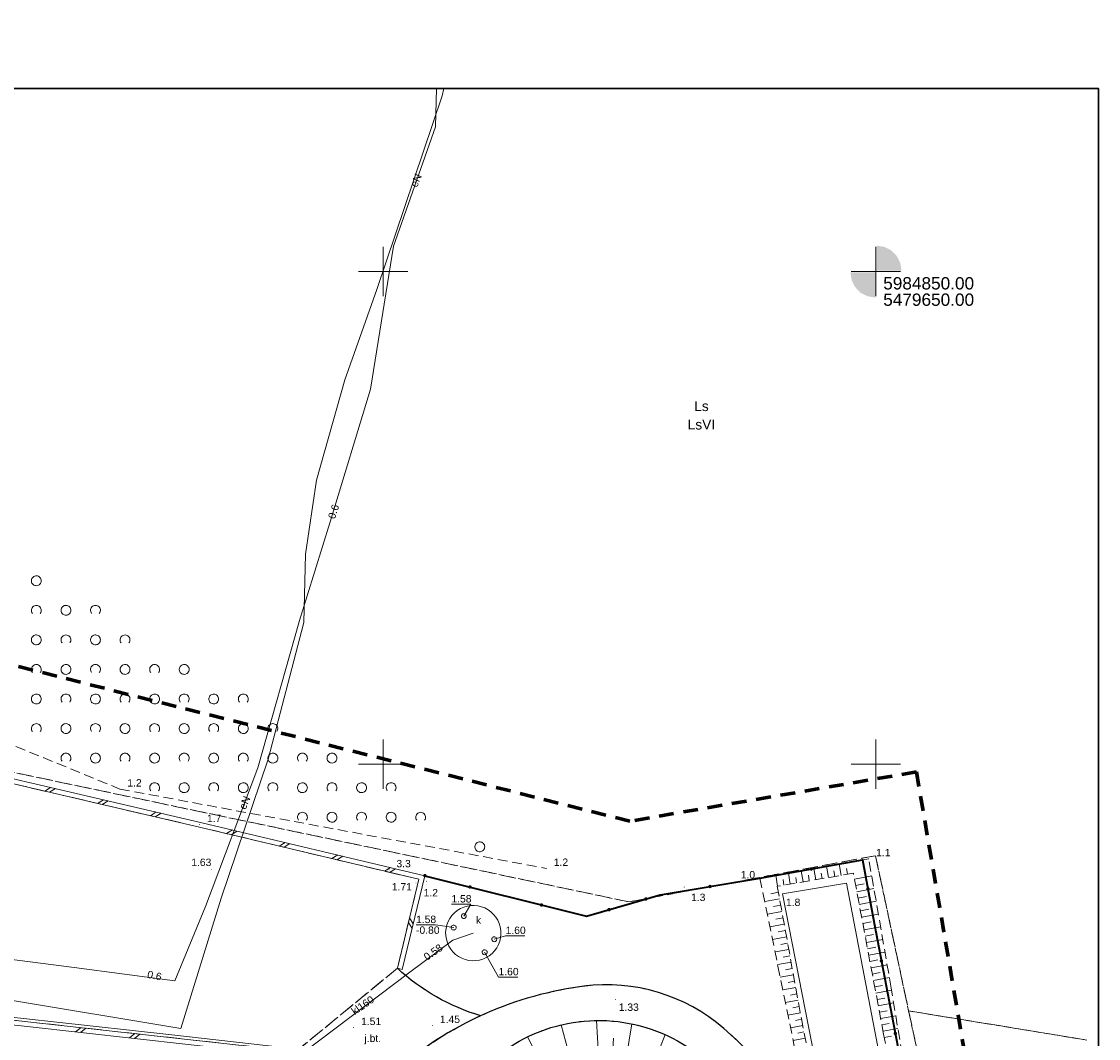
# Model space of a CAD drawing. Extents: x 5479252 to 5479673, y 5984576 to 5984875.
# Tile 36 of 36: x 5479563 to 5479673, y 5984772 to 5984875. Entities that reach past the tile are written whole.
import ezdxf
from ezdxf.enums import TextEntityAlignment as Align

# ---------------------------------------------------------------- set-up
doc = ezdxf.new("R2010")
doc.units = 0
for name, pattern in [('PRZER1-1', [1, 0.5, -0.5]), ('PRZER2-1', [1.5, 1, -0.5]), ('PRZER3-1', [2, 1.5, -0.5]), ('PRZER3-2', [2.5, 1.5, -1])]:
    doc.linetypes.add(name, pattern=pattern)
doc.layers.get('0').update_dxf_attribs({"linetype": 'CONTINUOUS'})
for name, color, linetype, lineweight, true_color in [('GESKKL', 7, 'CONTINUOUS', 18, 0x24bc24), ('GESKKL_O', 7, 'CONTINUOUS', 18, 0x24bc24), ('GESUZY', 7, 'CONTINUOUS', 18, 0x008000), ('GESUZY_O', 7, 'CONTINUOUS', 18, 0x008000), ('GTGTXT', 7, 'CONTINUOUS', 18, 0x0a0909), ('GULEPR', 1, 'CONTINUOUS', 18, 0xff0000), ('GULEPR_O', 1, 'CONTINUOUS', 18, 0xff0000), ('GULKPR', 7, 'CONTINUOUS', 18, 0x803300), ('GULKPR_O', 7, 'CONTINUOUS', 18, 0x803300), ('GUSKOL', 7, 'CONTINUOUS', 18, 0x803300), ('GUSKUT', 7, 'CONTINUOUS', 18, 0x803300), ('GUSKUT_O', 7, 'CONTINUOUS', 18, 0x803300), ('Ramka sekcyjna', 7, 'CONTINUOUS', 18, 0xa5007c)]:
    doc.layers.add(name, color=color, linetype=linetype, lineweight=lineweight, true_color=true_color)
for name, color, linetype, lineweight in [('GSLDSO', 7, 'CONTINUOUS', 18), ('GSLKOG', 7, 'CONTINUOUS', 35), ('GSLKRW', 7, 'CONTINUOUS', 25), ('GSPWPN', 7, 'CONTINUOUS', 13), ('GSPWPN_O', 7, 'CONTINUOUS', 13), ('GSPWPS', 7, 'CONTINUOUS', 13), ('GSPWPS_O', 7, 'CONTINUOUS', 13), ('GSSKOA', 7, 'CONTINUOUS', 18), ('GSSKOA_O', 7, 'CONTINUOUS', 18), ('GSSOTW', 7, 'CONTINUOUS', 18), ('GSSZAD', 7, 'CONTINUOUS', 18), ('GSSZSN', 7, 'CONTINUOUS', 18), ('GUPIWZ', 7, 'CONTINUOUS', 18), ('GUPPRZ_O', 7, 'CONTINUOUS', 18), ('zakres', 5, 'CONTINUOUS', 70)]:
    doc.layers.add(name, color=color, linetype=linetype, lineweight=lineweight)
doc.layers.add('wydruk', color=7, linetype='CONTINUOUS', lineweight=18, plot=False)
doc.layers.add('zolta', color=2, linetype='CONTINUOUS')
doc.styles.add('Arial', font='arial.ttf')

# ---------------------------------------------------------------- blocks, each defined once
blk = doc.blocks.new('GUPIWZ1_1')
at = {"color": 0}
blk.add_lwpolyline([(0, 0.25), (0.064705, 0.241481), (0.125, 0.216506), (0.176777, 0.176777), (0.216506, 0.125), (0.241481, 0.064705), (0.25, 0), (0.241481, -0.064705), (0.216506, -0.125), (0.176777, -0.176777), (0.125, -0.216506), (0.064705, -0.241481), (0, -0.25), (-0.064705, -0.241481), (-0.125, -0.216506), (-0.176777, -0.176777), (-0.216506, -0.125), (-0.241481, -0.064705), (-0.25, 0), (-0.241481, 0.064705), (-0.216506, 0.125), (-0.176777, 0.176777), (-0.125, 0.216506), (-0.064705, 0.241481)], close=True, dxfattribs=at)
blk = doc.blocks.new('GSPWPN1')
blk.add_hatch(color=0).paths.add_polyline_path([(-0.045, 0), (-0.043467, -0.011647), (-0.038971, -0.0225), (-0.03182, -0.03182), (-0.0225, -0.038971), (-0.011647, -0.043467), (0, -0.045), (0.011647, -0.043467), (0.0225, -0.038971), (0.03182, -0.03182), (0.038971, -0.0225), (0.043467, -0.011647), (0.045, 0), (0.043467, 0.011647), (0.038971, 0.0225), (0.03182, 0.03182), (0.0225, 0.038971), (0.011647, 0.043467), (0, 0.045), (-0.011647, 0.043467), (-0.0225, 0.038971), (-0.03182, 0.03182), (-0.038971, 0.0225), (-0.043467, 0.011647)])
blk = doc.blocks.new('GSPWPS1')
blk.add_hatch(color=0).paths.add_polyline_path([(-0.045, 0), (-0.043467, -0.011647), (-0.038971, -0.0225), (-0.03182, -0.03182), (-0.0225, -0.038971), (-0.011647, -0.043467), (0, -0.045), (0.011647, -0.043467), (0.0225, -0.038971), (0.03182, -0.03182), (0.038971, -0.0225), (0.043467, -0.011647), (0.045, 0), (0.043467, 0.011647), (0.038971, 0.0225), (0.03182, 0.03182), (0.0225, 0.038971), (0.011647, 0.043467), (0, 0.045), (-0.011647, 0.043467), (-0.0225, 0.038971), (-0.03182, 0.03182), (-0.038971, 0.0225), (-0.043467, 0.011647)])
blk = doc.blocks.new('ODTN_1')
at = {"color": 0}
for points in [[(-0.5, -0.25), (0, 0.25)], [(0, -0.25), (0.5, 0.25)]]:
    blk.add_lwpolyline(points, dxfattribs=at)
blk = doc.blocks.new('GSLDSO2')
at = {"color": 0}
blk.add_lwpolyline([(0, 0.25), (0, -0.25)], dxfattribs=at)
blk = doc.blocks.new('KOLO')
blk.add_hatch(color=0).paths.add_polyline_path([(-0.175, 0), (-0.169037, -0.045293), (-0.151554, -0.0875), (-0.123744, -0.123744), (-0.0875, -0.151554), (-0.045293, -0.169037), (0, -0.175), (0.045293, -0.169037), (0.0875, -0.151554), (0.123744, -0.123744), (0.151554, -0.0875), (0.169037, -0.045293), (0.175, 0), (0.169037, 0.045293), (0.151554, 0.0875), (0.123744, 0.123744), (0.0875, 0.151554), (0.045293, 0.169037), (0, 0.175), (-0.045293, 0.169037), (-0.0875, 0.151554), (-0.123744, 0.123744), (-0.151554, 0.0875), (-0.169037, 0.045293)])
blk = doc.blocks.new('GSLKOG1')
blk.add_hatch(color=0).paths.add_polyline_path([(-0.175, 0), (-0.169037, -0.045293), (-0.151554, -0.0875), (-0.123744, -0.123744), (-0.0875, -0.151554), (-0.045293, -0.169037), (0, -0.175), (0.045293, -0.169037), (0.0875, -0.151554), (0.123744, -0.123744), (0.151554, -0.0875), (0.169037, -0.045293), (0.175, 0), (0.169037, 0.045293), (0.151554, 0.0875), (0.123744, 0.123744), (0.0875, 0.151554), (0.045293, 0.169037), (0, 0.175), (-0.045293, 0.169037), (-0.0875, 0.151554), (-0.123744, 0.123744), (-0.151554, 0.0875), (-0.169037, 0.045293)])
blk = doc.blocks.new('GSSZAD1')
at = {"color": 0}
blk.add_lwpolyline([(0.5, 0), (0.490964, 0.094626), (0.464184, 0.185831), (0.420627, 0.27032), (0.361867, 0.34504), (0.290028, 0.407288), (0.207708, 0.454816), (0.117879, 0.485906), (0.023791, 0.499434), (-0.071157, 0.494911), (-0.163534, 0.4725), (-0.25, 0.433013), (-0.32743, 0.377875), (-0.393027, 0.309079), (-0.444418, 0.229113), (-0.479746, 0.140866), (-0.497736, 0.047528), (-0.497736, -0.047528), (-0.479746, -0.140866), (-0.444418, -0.229113), (-0.393027, -0.309079), (-0.32743, -0.377875), (-0.25, -0.433013), (-0.163534, -0.4725), (-0.071157, -0.494911), (0.023791, -0.499434), (0.117879, -0.485906), (0.207708, -0.454816), (0.290028, -0.407288), (0.361867, -0.34504), (0.420627, -0.27032), (0.464184, -0.185831), (0.490964, -0.094626)], close=True, dxfattribs=at)
blk = doc.blocks.new('GSSZAD2')
at = {"color": 0}
blk.add_lwpolyline([(-0.390312, -0.3125), (-0.445567, -0.226869), (-0.482312, -0.131814), (-0.49902, -0.031282), (-0.494998, 0.070549), (-0.470412, 0.169449), (-0.426283, 0.26131), (-0.364446, 0.342315), (-0.287468, 0.409099), (-0.198548, 0.458889), (-0.10138, 0.489614), (0, 0.5), (0.10138, 0.489614), (0.198548, 0.458889), (0.287468, 0.409099), (0.364446, 0.342315), (0.426283, 0.26131), (0.470412, 0.169449), (0.494998, 0.070549), (0.49902, -0.031282), (0.482312, -0.131814), (0.445567, -0.226869), (0.390312, -0.3125)], dxfattribs=at)

msp = doc.modelspace()

# ---------------------------------------------------------------- hatches: boundary and pattern name
at = {"layer": 'zolta'}
for points in [[(5479650.07, 5984852.62), (5479650.85, 5984852.49), (5479651.56, 5984852.14), (5479652.11, 5984851.57), (5479652.47, 5984850.87), (5479652.6, 5984850.09), (5479650.07, 5984850.07)], [(5479649.93, 5984847.35), (5479649.15, 5984847.48), (5479648.44, 5984847.84), (5479647.89, 5984848.41), (5479647.54, 5984849.11), (5479647.41, 5984849.9), (5479649.94, 5984849.9)]]:
    msp.add_hatch(color=256, dxfattribs=at).paths.add_polyline_path(points)

# ---------------------------------------------------------------- linework, layer by layer
at = {"layer": 'GESKKL', "color": 82, "linetype": 'PRZER3-1', "lineweight": 18, "true_color": 0x24bc24, "elevation": 10.06}
for points in [[(5479481.52, 5984868.57), (5479467.33, 5984850.65), (5479441.75, 5984831.49), (5479449.04, 5984809.53), (5479458.45, 5984802.93), (5479486.39, 5984808.99), (5479491.08, 5984798.58), (5479542.19, 5984793), (5479545.44, 5984802.75), (5479624.95, 5984786.02), (5479649.96, 5984790.71), (5479653.32, 5984774.96), (5479671.41, 5984772)], [(5479671.41, 5984772), (5479653.32, 5984774.96), (5479668.59, 5984703.64), (5479671.41, 5984704.24)]]:
    msp.add_lwpolyline(points, dxfattribs=at)
at = {"layer": 'GESUZY', "color": 96, "linetype": 'PRZER1-1', "lineweight": 18, "true_color": 0x008000, "elevation": 10.08}
for points in [[(5479481.52, 5984868.57), (5479467.33, 5984850.65), (5479441.75, 5984831.49), (5479449.04, 5984809.53), (5479458.45, 5984802.93), (5479486.39, 5984808.99), (5479491.08, 5984798.58), (5479542.19, 5984793), (5479545.44, 5984802.75), (5479624.95, 5984786.02), (5479649.96, 5984790.71), (5479653.32, 5984774.96), (5479671.41, 5984772)], [(5479671.41, 5984772), (5479653.32, 5984774.96), (5479668.59, 5984703.64), (5479671.41, 5984704.24)]]:
    msp.add_lwpolyline(points, dxfattribs=at)
msp.add_lwpolyline([(5479668.59, 5984703.64), (5479653.32, 5984774.96), (5479649.96, 5984790.71), (5479624.95, 5984786.02), (5479545.44, 5984802.75), (5479542.19, 5984793), (5479491.08, 5984798.58), (5479487.42, 5984774.26), (5479593.87, 5984758.28), (5479609.91, 5984691.17)], close=True, dxfattribs=at)
at = {"layer": 'GSLDSO', "color": 7, "linetype": 'Continuous', "lineweight": 18, "elevation": 10.18}
for points in [[(5479601.44, 5984779.28), (5479603.62, 5984788.31), (5479581.35, 5984793.61), (5479545.77, 5984801.88), (5479542.13, 5984792.63), (5479512.34, 5984795.82), (5479511.92, 5984789.7), (5479491.83, 5984792.42)], [(5479601.92, 5984779.16), (5479604.23, 5984788.68), (5479581.47, 5984794.09), (5479545.47, 5984802.46), (5479541.8, 5984793.17), (5479511.87, 5984796.37), (5479511.46, 5984790.26), (5479491.9, 5984792.92)], [(5479491.29, 5984787.27), (5479510.79, 5984784.87), (5479509.9, 5984779.27), (5479563.88, 5984773.37), (5479591.09, 5984770.34)], [(5479491.35, 5984787.76), (5479511.37, 5984785.31), (5479510.48, 5984779.71), (5479563.94, 5984773.86), (5479591.15, 5984770.84)]]:
    msp.add_lwpolyline(points, dxfattribs=at)
at = {"layer": 'GSLKOG', "color": 7, "linetype": 'Continuous', "lineweight": 35, "elevation": 10.18}
msp.add_lwpolyline([(5479604.23, 5984788.68), (5479620.62, 5984784.57), (5479625.21, 5984785.9), (5479628.09, 5984786.73), (5479638.23, 5984788.44), (5479648.65, 5984790.29), (5479649.72, 5984784.39), (5479652.8, 5984768.3)], dxfattribs=at)
at = {"layer": 'GSLKRW', "color": 7, "linetype": 'Continuous', "lineweight": 25, "elevation": 10.18}
for points in [[(5479609.9, 5984774.46, -0.114427), (5479601.44, 5984779.28)], [(5479642.88, 5984759.26, 0.166885), (5479635.28, 5984772.53, 0.213177), (5479621.29, 5984777.56, 0.152606), (5479601.59, 5984769.16)], [(5479586.7, 5984747.13), (5479586.58, 5984748.42), (5479602.91, 5984751.61, -0.031554), (5479603.63, 5984756.41, -0.22153), (5479613.28, 5984771.58, -0.288694), (5479630.88, 5984771.31, -0.193765), (5479638.86, 5984760.54), (5479643.5, 5984740.02), (5479647.77, 5984719.96, -0.36238), (5479643.16, 5984711.58), (5479632.37, 5984709.2), (5479631.03, 5984708.99), (5479615.8, 5984706.03), (5479527.13, 5984688.76, -0.31997), (5479517.39, 5984695.67), (5479511.51, 5984727.21), (5479510.8, 5984730.28, -0.289167), (5479516.06, 5984738.46), (5479533.3, 5984741.79), (5479534.06, 5984738.53)]]:
    msp.add_lwpolyline(points, format="xyb", dxfattribs=at)
at = {"layer": 'GSSKOA', "color": 7, "linetype": 'PRZER3-1', "lineweight": 18, "elevation": 10.18}
msp.add_lwpolyline([(5479609.9, 5984774.46, -0.114427), (5479601.44, 5984779.28), (5479591.15, 5984770.84, -0.341575), (5479587.98, 5984766.54), (5479595.06, 5984765.95, 0.16772), (5479599.54, 5984767.35), (5479601.59, 5984769.16, -0.068925)], format="xyb", close=True, dxfattribs=at)
for points in [[(5479642.88, 5984759.26, 0.166885), (5479635.28, 5984772.53, 0.213177), (5479621.29, 5984777.56, 0.152606), (5479601.59, 5984769.16)], [(5479613.28, 5984771.58, -0.288694), (5479630.88, 5984771.31, -0.193765)]]:
    msp.add_lwpolyline(points, format="xyb", dxfattribs=at)
at = {"layer": 'GSSOTW', "color": 7, "linetype": 'PRZER3-1', "lineweight": 18, "elevation": 10.18}
msp.add_lwpolyline([(5479601.44, 5984779.28), (5479603.62, 5984788.31), (5479581.35, 5984793.61), (5479545.77, 5984801.88), (5479542.13, 5984792.63), (5479512.32, 5984795.82), (5479511.69, 5984789.98), (5479511.08, 5984785.09), (5479510.47, 5984779.71), (5479563.94, 5984773.86), (5479591.15, 5984770.84)], close=True, dxfattribs=at)
at = {"layer": 'GSSZAD', "color": 7, "linetype": 'PRZER2-1', "lineweight": 18, "elevation": 10.1}
msp.add_lwpolyline([(5479470.79, 5984875.36), (5479456.26, 5984868.7), (5479435.25, 5984844.46), (5479417.03, 5984828.64), (5479424.16, 5984797.2), (5479491.35, 5984787.76), (5479491.83, 5984792.42), (5479491.9, 5984792.92), (5479504.36, 5984799.26), (5479546.46, 5984805.09), (5479557.17, 5984804.07), (5479573.28, 5984797.47), (5479616.56, 5984789.42)], dxfattribs=at)
at = {"layer": 'GSSZSN', "color": 7, "linetype": 'PRZER2-1', "lineweight": 18, "elevation": 10.06}
for points in [[(5479649.27, 5984790.4), (5479638.23, 5984788.44), (5479640.05, 5984779.51), (5479643.74, 5984761.45), (5479647.12, 5984745.44), (5479656.85, 5984747.09), (5479654.13, 5984761.68), (5479651.55, 5984777.28)], [(5479647.71, 5984788.93), (5479639.99, 5984787.6), (5479642.44, 5984774.18), (5479647.71, 5984746.84), (5479655.4, 5984748.05), (5479650.78, 5984772.58)]]:
    msp.add_lwpolyline(points, close=True, dxfattribs=at)
at = {"layer": 'GSSZSN', "color": 7, "linetype": 'Continuous', "lineweight": 18, "elevation": 10.06}
for points in [[(5479643.89, 5984788.27), (5479643.69, 5984789.41)], [(5479645.18, 5984788.49), (5479644.98, 5984789.64)], [(5479646.47, 5984788.71), (5479646.27, 5984789.87)], [(5479647.11, 5984788.82), (5479647.01, 5984789.4)], [(5479640.02, 5984787.61), (5479639.83, 5984788.72)], [(5479641.31, 5984787.83), (5479641.12, 5984788.95)], [(5479641.95, 5984787.94), (5479641.86, 5984788.5)], [(5479642.6, 5984788.05), (5479642.4, 5984789.18)], [(5479643.24, 5984788.16), (5479643.15, 5984788.73)], [(5479644.53, 5984788.38), (5479644.43, 5984788.95)], [(5479645.82, 5984788.6), (5479645.72, 5984789.18)], [(5479647.82, 5984788.33), (5479649.57, 5984788.66)], [(5479640.66, 5984787.72), (5479640.57, 5984788.28)], [(5479647.94, 5984787.69), (5479648.81, 5984787.85)], [(5479648.06, 5984787.04), (5479649.8, 5984787.37)], [(5479638.72, 5984786.07), (5479640.22, 5984786.34)], [(5479640.11, 5984786.99), (5479639.34, 5984786.85)], [(5479648.18, 5984786.4), (5479649.05, 5984786.56)], [(5479638.98, 5984784.78), (5479640.46, 5984785.05)], [(5479640.34, 5984785.7), (5479639.59, 5984785.56)], [(5479648.3, 5984785.76), (5479650.02, 5984786.08)], [(5479648.42, 5984785.12), (5479649.28, 5984785.28)], [(5479640.57, 5984784.41), (5479639.84, 5984784.28)], [(5479648.54, 5984784.47), (5479650.25, 5984784.79)], [(5479648.67, 5984783.83), (5479649.51, 5984783.99)], [(5479639.24, 5984783.5), (5479640.69, 5984783.77)], [(5479640.81, 5984783.12), (5479640.09, 5984782.99)], [(5479648.79, 5984783.19), (5479650.47, 5984783.5)], [(5479639.5, 5984782.22), (5479640.93, 5984782.48)], [(5479641.04, 5984781.84), (5479640.34, 5984781.71)], [(5479648.91, 5984782.54), (5479649.74, 5984782.7)], [(5479649.03, 5984781.9), (5479650.69, 5984782.21)], [(5479639.76, 5984780.94), (5479641.16, 5984781.19)], [(5479649.15, 5984781.26), (5479649.98, 5984781.41)], [(5479649.27, 5984780.61), (5479650.92, 5984780.92)], [(5479640.03, 5984779.66), (5479641.4, 5984779.91)], [(5479641.28, 5984780.55), (5479640.59, 5984780.42)], [(5479649.39, 5984779.97), (5479650.21, 5984780.13)], [(5479649.51, 5984779.33), (5479651.14, 5984779.64)], [(5479640.29, 5984778.37), (5479641.63, 5984778.62)], [(5479641.51, 5984779.26), (5479640.83, 5984779.14)], [(5479649.63, 5984778.69), (5479650.44, 5984778.84)], [(5479641.75, 5984777.97), (5479641.08, 5984777.85)], [(5479649.75, 5984778.04), (5479651.37, 5984778.35)], [(5479649.87, 5984777.4), (5479650.68, 5984777.55)], [(5479640.55, 5984777.09), (5479641.87, 5984777.33)], [(5479641.98, 5984776.69), (5479641.33, 5984776.57)], [(5479649.99, 5984776.76), (5479651.59, 5984777.06)], [(5479640.81, 5984775.81), (5479642.1, 5984776.04)], [(5479642.22, 5984775.4), (5479641.58, 5984775.28)], [(5479650.11, 5984776.11), (5479650.9, 5984776.26)], [(5479650.23, 5984775.47), (5479651.8, 5984775.77)], [(5479641.07, 5984774.53), (5479642.34, 5984774.76)], [(5479642.45, 5984774.11), (5479641.83, 5984773.99)], [(5479650.35, 5984774.83), (5479651.13, 5984774.97)], [(5479650.47, 5984774.18), (5479652.02, 5984774.47)], [(5479619.01, 5984770.04), (5479618.06, 5984773.55)], [(5479621.84, 5984770.48), (5479621.65, 5984773.99)], [(5479624.7, 5984770.32), (5479625.22, 5984773.64)], [(5479641.34, 5984773.23), (5479642.58, 5984773.47)], [(5479650.6, 5984773.54), (5479651.36, 5984773.68)], [(5479650.72, 5984772.9), (5479652.23, 5984773.18)], [(5479616.33, 5984769.03), (5479614.64, 5984772.33)], [(5479623.27, 5984770.47), (5479623.36, 5984772.19)], [(5479627.46, 5984769.58), (5479628.6, 5984772.55)], [(5479641.6, 5984771.95), (5479642.83, 5984772.19)], [(5479642.7, 5984772.83), (5479642.08, 5984772.71)], [(5479650.84, 5984772.26), (5479651.59, 5984772.4)]]:
    msp.add_lwpolyline(points, dxfattribs=at)
at = {"layer": 'GSSZSN', "color": 7, "linetype": 'PRZER2-1', "lineweight": 18, "elevation": 10.06}
msp.add_lwpolyline([(5479608.78, 5984755.1, -0.836657), (5479634.85, 5984762.91), (5479636.53, 5984759.89), (5479639.9, 5984743.55), (5479643.06, 5984727.87), (5479645.67, 5984718.47), (5479645.06, 5984713.71), (5479641.39, 5984712.9), (5479631.79, 5984712.22), (5479632.37, 5984709.2), (5479643.16, 5984711.58, 0.36238), (5479647.77, 5984719.96), (5479643.5, 5984740.02), (5479638.86, 5984760.54, 0.072183), (5479636.86, 5984765.29, 0.11931), (5479630.88, 5984771.31, 0.288694), (5479613.28, 5984771.58, 0.200714), (5479606.48, 5984757.82), (5479606.17, 5984754.67)], format="xyb", close=True, dxfattribs=at)
at = {"layer": 'GULEPR', "color": 1, "linetype": 'Continuous', "lineweight": 18, "true_color": 0xff0000, "elevation": 10.14}
msp.add_lwpolyline([(5479605.39, 5984868.57), (5479605.31, 5984864.69), (5479601.03, 5984852.57), (5479598.71, 5984838.06), (5479594.61, 5984824.58), (5479591.51, 5984814.56), (5479587.27, 5984799.62), (5479581.95, 5984785.56), (5479578.85, 5984778.01), (5479568.65, 5984779.37), (5479555.21, 5984781.08)], dxfattribs=at)
at = {"layer": 'GULKPR', "color": 36, "linetype": 'Continuous', "lineweight": 18, "true_color": 0x803300, "elevation": 10.14}
for points in [[(5479495.8, 5984783.87), (5479526.75, 5984781.94), (5479579.47, 5984773.16), (5479583.57, 5984786.4), (5479588.34, 5984800.52), (5479591.95, 5984814.37), (5479592.12, 5984821.32), (5479593.24, 5984828.82), (5479596.12, 5984839.01), (5479599.36, 5984848.16), (5479605.99, 5984867.81), (5479606.14, 5984868.57)], [(5479590.46, 5984770.43), (5479590.67, 5984769.78), (5479602.56, 5984778.77), (5479607.07, 5984782.12), (5479609.14, 5984782.85)], [(5479590.46, 5984770.43), (5479589.85, 5984770.58), (5479589.87, 5984771.24), (5479578.24, 5984772.57), (5479566.58, 5984773.86), (5479556.65, 5984774.94), (5479545.32, 5984776.27), (5479533.93, 5984777.49), (5479519.33, 5984779.16), (5479510.51, 5984780.11)]]:
    msp.add_lwpolyline(points, dxfattribs=at)
at = {"layer": 'GUPPRZ_O', "color": 36, "linetype": 'Continuous', "lineweight": 13, "true_color": 0x803300, "elevation": 10.8, "flags": 128}
for points in [[(5479608.18, 5984784.58), (5479608.88, 5984785.78), (5479606.92, 5984785.78)], [(5479607.15, 5984783.41), (5479605.29, 5984783.7), (5479603.33, 5984783.7)], [(5479611.27, 5984782.23), (5479612.42, 5984782.59), (5479614.38, 5984782.59)], [(5479610.29, 5984780.91), (5479611.7, 5984778.39), (5479613.66, 5984778.39)]]:
    msp.add_lwpolyline(points, dxfattribs=at)
at = {"layer": 'GUSKOL', "color": 36, "linetype": 'Continuous', "lineweight": 18, "true_color": 0x803300, "elevation": 10.14}
msp.add_lwpolyline([(5479640.51, 5984786.84), (5479647, 5984787.91), (5479654.49, 5984748.85), (5479648.04, 5984747.74), (5479647.46, 5984751.46)], close=True, dxfattribs=at)
at = {"layer": 'GUSKUT', "color": 36, "linetype": 'Continuous', "lineweight": 18, "true_color": 0x803300, "elevation": 10.14}
msp.add_lwpolyline([(5479610.31, 5984785.4, 1.000011), (5479607.97, 5984780.3, 1.000011)], format="xyb", close=True, dxfattribs=at)
at = {"layer": 'Ramka sekcyjna', "color": 224, "linetype": 'Continuous', "lineweight": 18, "true_color": 0xa5007c}
for p, q in [((5479600, 5984847.5, 100), (5479600, 5984852.5, 100)), ((5479600, 5984847.5, 100), (5479600, 5984852.5, 100)), ((5479600, 5984847.5, 100), (5479600, 5984852.5, 100)), ((5479600, 5984847.5, 100), (5479600, 5984852.5, 100)), ((5479650, 5984847.5, 100), (5479650, 5984852.5, 100)), ((5479650, 5984847.5, 100), (5479650, 5984852.5, 100)), ((5479600, 5984850, 100), (5479597.5, 5984850, 100)), ((5479600, 5984850, 100), (5479597.5, 5984850, 100)), ((5479600, 5984850, 100), (5479602.5, 5984850, 100)), ((5479600, 5984850, 100), (5479602.5, 5984850, 100)), ((5479652.5, 5984850, 100), (5479647.5, 5984850, 100)), ((5479652.5, 5984850, 100), (5479647.5, 5984850, 100)), ((5479600, 5984797.5, 100), (5479600, 5984802.5, 100)), ((5479600, 5984797.5, 100), (5479600, 5984802.5, 100)), ((5479600, 5984797.5, 100), (5479600, 5984802.5, 100)), ((5479600, 5984797.5, 100), (5479600, 5984802.5, 100)), ((5479650, 5984797.5, 100), (5479650, 5984802.5, 100)), ((5479650, 5984797.5, 100), (5479650, 5984802.5, 100)), ((5479600, 5984800, 100), (5479597.5, 5984800, 100)), ((5479600, 5984800, 100), (5479597.5, 5984800, 100)), ((5479600, 5984800, 100), (5479602.5, 5984800, 100)), ((5479600, 5984800, 100), (5479602.5, 5984800, 100)), ((5479652.5, 5984800, 100), (5479647.5, 5984800, 100)), ((5479652.5, 5984800, 100), (5479647.5, 5984800, 100))]:
    msp.add_line(p, q, dxfattribs=at)
at = {"layer": 'wydruk', "color": 1, "linetype": 'Continuous', "lineweight": 30, "true_color": 0xff0000, "flags": 128}
msp.add_lwpolyline([(5479256.3, 5984575.77), (5479672.58, 5984575.77), (5479672.58, 5984868.57), (5479256.3, 5984868.57), (5479256.3, 5984575.77)], dxfattribs=at)
at = {"layer": 'zakres', "linetype": 'PRZER3-2'}
for p, q in [((5479625.03, 5984794.21), (5479544.67, 5984814.53)), ((5479625.03, 5984794.21), (5479544.67, 5984814.53)), ((5479654.11, 5984799.21), (5479625.03, 5984794.21)), ((5479654.11, 5984799.21), (5479625.03, 5984794.21)), ((5479671.27, 5984699.17), (5479654.11, 5984799.21))]:
    msp.add_line(p, q, dxfattribs=at)

# ---------------------------------------------------------------- block references
at = {"layer": 'GSLDSO', "color": 7, "linetype": 'Continuous', "lineweight": 18}
for name, p, rotation in [('ODTN_1', (5479566.19, 5984797.39, 10.18), 166.9111578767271), ('ODTN_1', (5479566.19, 5984797.39, 10.18), 166.9111578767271), ('ODTN_1', (5479571.55, 5984796.14, 10.18), 166.9111578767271), ('ODTN_1', (5479571.55, 5984796.14, 10.18), 166.9111578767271), ('ODTN_1', (5479576.91, 5984794.9, 10.18), 166.9111578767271), ('ODTN_1', (5479576.91, 5984794.9, 10.18), 166.9111578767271), ('ODTN_1', (5479584.64, 5984793.08, 10.18), 166.620710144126), ('ODTN_1', (5479584.64, 5984793.08, 10.18), 166.620710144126), ('ODTN_1', (5479589.99, 5984791.81, 10.18), 166.620710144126), ('ODTN_1', (5479589.99, 5984791.81, 10.18), 166.620710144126), ('ODTN_1', (5479595.34, 5984790.54, 10.18), 166.620710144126), ('ODTN_1', (5479595.34, 5984790.54, 10.18), 166.620710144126), ('ODTN_1', (5479600.69, 5984789.26, 10.18), 166.620710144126), ('ODTN_1', (5479600.69, 5984789.26, 10.18), 166.620710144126), ('ODTN_1', (5479602.8, 5984783.86, 10.18), 76.38319105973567), ('ODTN_1', (5479602.8, 5984783.86, 10.18), 76.38319105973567), ('GSLDSO2', (5479601.68, 5984779.22, 10.18), 76.38319105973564), ('ODTN_1', (5479569.31, 5984773.02, 10.18), 353.6598082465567), ('ODTN_1', (5479569.31, 5984773.02, 10.18), 353.6598082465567), ('ODTN_1', (5479574.78, 5984772.41, 10.18), 353.6598082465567), ('ODTN_1', (5479574.78, 5984772.41, 10.18), 353.6598082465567)]:
    msp.add_blockref(name, p, dxfattribs=dict(at, rotation=rotation))
at = {"layer": 'GSLKOG', "color": 7, "linetype": 'Continuous', "lineweight": 35}
for name, p, rotation in [('KOLO', (5479643.44, 5984789.36, 10.18), 10.09133012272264), ('KOLO', (5479643.44, 5984789.36, 10.18), 10.09133012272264), ('GSLKOG1', (5479604.23, 5984788.68, 10.18), 345.9277407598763), ('KOLO', (5479608.79, 5984787.54, 10.18), 345.9277407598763), ('KOLO', (5479608.79, 5984787.54, 10.18), 345.9277407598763), ('KOLO', (5479633.16, 5984787.58, 10.18), 9.549313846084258), ('KOLO', (5479633.16, 5984787.58, 10.18), 9.549313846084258), ('KOLO', (5479649.19, 5984787.34, 10.18), 280.2954671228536), ('KOLO', (5479649.19, 5984787.34, 10.18), 280.2954671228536), ('KOLO', (5479626.65, 5984786.31, 10.18), 16.17215912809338), ('KOLO', (5479626.65, 5984786.31, 10.18), 16.17215912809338), ('KOLO', (5479616.06, 5984785.71, 10.18), 345.9277407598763), ('KOLO', (5479616.06, 5984785.71, 10.18), 345.9277407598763), ('KOLO', (5479622.92, 5984785.23, 10.18), 16.08762753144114), ('KOLO', (5479622.92, 5984785.23, 10.18), 16.08762753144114), ('KOLO', (5479650.56, 5984780.03, 10.18), 280.8360981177), ('KOLO', (5479650.56, 5984780.03, 10.18), 280.8360981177), ('KOLO', (5479651.97, 5984772.66, 10.18), 280.8360981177), ('KOLO', (5479651.97, 5984772.66, 10.18), 280.8360981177)]:
    msp.add_blockref(name, p, dxfattribs=dict(at, rotation=rotation))
at = {"layer": 'GSPWPN', "color": 7, "linetype": 'Continuous', "lineweight": 13}
for p in [(5479573.28, 5984797.47, 10.08), (5479581.36, 5984793.87, 10.08), (5479616.56, 5984789.42, 10.08), (5479649.27, 5984790.4, 10.08), (5479600.59, 5984789.28, 10.08), (5479638.23, 5984788.44, 10.08), (5479604.39, 5984788.12, 10.08), (5479630.54, 5984787.52, 10.08), (5479639.99, 5984787.6, 10.08)]:
    msp.add_blockref('GSPWPN1', p, dxfattribs=at)
at = {"layer": 'GSPWPS', "color": 7, "linetype": 'Continuous', "lineweight": 13}
for p in [(5479582.55, 5984789.32, 10.08), (5479603.33, 5984787.93, 10.08), (5479623.57, 5984776.11, 10.08), (5479597, 5984773.27, 10.08), (5479605, 5984773.48, 10.08)]:
    msp.add_blockref('GSPWPS1', p, dxfattribs=at)
at = {"layer": 'GSSZAD', "color": 7, "linetype": 'Continuous', "lineweight": 18}
for name, p in [('GSSZAD1', (5479564.8, 5984818.61, 10.1)), ('GSSZAD2', (5479564.8, 5984815.61, 10.1)), ('GSSZAD1', (5479567.8, 5984815.61, 10.1)), ('GSSZAD2', (5479570.8, 5984815.61, 10.1)), ('GSSZAD1', (5479564.8, 5984812.61, 10.1)), ('GSSZAD2', (5479567.8, 5984812.61, 10.1)), ('GSSZAD1', (5479570.8, 5984812.61, 10.1)), ('GSSZAD2', (5479573.8, 5984812.61, 10.1)), ('GSSZAD2', (5479564.8, 5984809.61, 10.1)), ('GSSZAD1', (5479567.8, 5984809.61, 10.1)), ('GSSZAD2', (5479570.8, 5984809.61, 10.1)), ('GSSZAD1', (5479573.8, 5984809.61, 10.1)), ('GSSZAD2', (5479576.8, 5984809.61, 10.1)), ('GSSZAD1', (5479579.8, 5984809.61, 10.1)), ('GSSZAD1', (5479564.8, 5984806.61, 10.1)), ('GSSZAD2', (5479567.8, 5984806.61, 10.1)), ('GSSZAD1', (5479570.8, 5984806.61, 10.1)), ('GSSZAD2', (5479573.8, 5984806.61, 10.1)), ('GSSZAD1', (5479576.8, 5984806.61, 10.1)), ('GSSZAD2', (5479579.8, 5984806.61, 10.1)), ('GSSZAD1', (5479582.8, 5984806.61, 10.1)), ('GSSZAD2', (5479585.8, 5984806.61, 10.1)), ('GSSZAD2', (5479564.8, 5984803.61, 10.1)), ('GSSZAD1', (5479567.8, 5984803.61, 10.1)), ('GSSZAD2', (5479570.8, 5984803.61, 10.1)), ('GSSZAD1', (5479573.8, 5984803.61, 10.1)), ('GSSZAD2', (5479576.8, 5984803.61, 10.1)), ('GSSZAD1', (5479579.8, 5984803.61, 10.1)), ('GSSZAD2', (5479582.8, 5984803.61, 10.1)), ('GSSZAD1', (5479585.8, 5984803.61, 10.1)), ('GSSZAD2', (5479588.8, 5984803.61, 10.1)), ('GSSZAD2', (5479567.8, 5984800.61, 10.1)), ('GSSZAD1', (5479570.8, 5984800.61, 10.1)), ('GSSZAD2', (5479573.8, 5984800.61, 10.1)), ('GSSZAD1', (5479576.8, 5984800.61, 10.1)), ('GSSZAD2', (5479579.8, 5984800.61, 10.1)), ('GSSZAD1', (5479582.8, 5984800.61, 10.1)), ('GSSZAD2', (5479585.8, 5984800.61, 10.1)), ('GSSZAD1', (5479588.8, 5984800.61, 10.1)), ('GSSZAD2', (5479591.8, 5984800.61, 10.1)), ('GSSZAD1', (5479594.8, 5984800.61, 10.1)), ('GSSZAD2', (5479576.8, 5984797.61, 10.1)), ('GSSZAD1', (5479579.8, 5984797.61, 10.1)), ('GSSZAD2', (5479582.8, 5984797.61, 10.1)), ('GSSZAD1', (5479585.8, 5984797.61, 10.1)), ('GSSZAD2', (5479588.8, 5984797.61, 10.1)), ('GSSZAD1', (5479591.8, 5984797.61, 10.1)), ('GSSZAD2', (5479594.8, 5984797.61, 10.1)), ('GSSZAD1', (5479597.8, 5984797.61, 10.1)), ('GSSZAD2', (5479600.8, 5984797.61, 10.1)), ('GSSZAD2', (5479591.8, 5984794.61, 10.1)), ('GSSZAD1', (5479594.8, 5984794.61, 10.1)), ('GSSZAD2', (5479597.8, 5984794.61, 10.1)), ('GSSZAD1', (5479600.8, 5984794.61, 10.1)), ('GSSZAD2', (5479603.8, 5984794.61, 10.1)), ('GSSZAD1', (5479609.8, 5984791.61, 10.1))]:
    msp.add_blockref(name, p, dxfattribs=at)
at = {"layer": 'GUPIWZ', "color": 7, "linetype": 'Continuous', "lineweight": 18, "rotation": 269.9999974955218}
for p in [(5479608.18, 5984784.58, 10.18), (5479607.15, 5984783.41, 10.18), (5479611.27, 5984782.23, 10.18), (5479610.29, 5984780.91, 10.18)]:
    msp.add_blockref('GUPIWZ1_1', p, dxfattribs=at)

# ---------------------------------------------------------------- texts
at = {"layer": 'GESKKL_O', "color": 82, "linetype": 'Continuous', "lineweight": 0, "true_color": 0x24bc24, "style": 'Arial'}
msp.add_text('LsVI', height=1, dxfattribs=at).set_placement((5479632.29, 5984833.96, 10.8), align=Align.CENTER)
at = {"layer": 'GESUZY_O', "color": 96, "linetype": 'Continuous', "lineweight": 0, "true_color": 0x008000, "style": 'Arial'}
msp.add_text('Ls', height=1, dxfattribs=at).set_placement((5479632.29, 5984835.83, 10.8), align=Align.CENTER)
at = {"layer": 'GSPWPN_O', "color": 7, "linetype": 'Continuous', "lineweight": 0, "style": 'Arial'}
for s, p in [('1.2', (5479574.03, 5984797.72, 10.8)), ('1.7', (5479582.11, 5984794.12, 10.8)), ('1.1', (5479650.02, 5984790.65, 10.8)), ('3.3', (5479601.34, 5984789.53, 10.8)), ('1.2', (5479617.31, 5984789.67, 10.8))]:
    msp.add_text(s, height=0.75, dxfattribs=at).set_placement(p)
for s, p in [('1.0', (5479636.28, 5984788.4, 10.8)), ('1.2', (5479604.1, 5984786.58, 10.8)), ('1.3', (5479631.24, 5984786.11, 10.8)), ('1.8', (5479640.87, 5984785.6, 10.8))]:
    msp.add_text(s, height=0.75, rotation=360, dxfattribs=at).set_placement(p)
at = {"layer": 'GSPWPS_O', "color": 7, "linetype": 'Continuous', "lineweight": 0, "style": 'Arial'}
for s, p in [('1.63', (5479580.52, 5984789.66, 10.8)), ('1.71', (5479600.87, 5984787.18, 10.8)), ('1.33', (5479623.9, 5984774.96, 10.8))]:
    msp.add_text(s, height=0.75, rotation=360, dxfattribs=at).set_placement(p)
for s, p in [('1.51', (5479597.75, 5984773.52, 10.8)), ('1.45', (5479605.75, 5984773.73, 10.8))]:
    msp.add_text(s, height=0.75, dxfattribs=at).set_placement(p)
at = {"layer": 'GSSKOA_O', "color": 7, "linetype": 'Continuous', "lineweight": 0, "style": 'Arial'}
msp.add_text('j.bt.', height=0.75, dxfattribs=at).set_placement((5479598.94, 5984771.8, 10.8), align=Align.CENTER)
at = {"layer": 'GTGTXT', "color": 7, "linetype": 'Continuous', "lineweight": 0, "style": 'Arial'}
for s, p in [('5984850.00', (5479650.74, 5984848.17)), ('5479650.00', (5479650.74, 5984846.51))]:
    msp.add_text(s, height=1.25, dxfattribs=at).set_placement(p)
at = {"layer": 'GULEPR_O', "color": 1, "linetype": 'Continuous', "lineweight": 0, "true_color": 0xff0000, "style": 'Arial'}
for p in [(5479603.68, 5984859.09, 10.8), (5479586.28, 5984795.94, 10.8)]:
    msp.add_text('eN', height=0.75, rotation=66.8646, dxfattribs=at).set_placement(p, align=Align.CENTER)
at = {"layer": 'GULKPR_O', "color": 36, "linetype": 'Continuous', "lineweight": 0, "true_color": 0x803300, "style": 'Arial'}
msp.add_text('kl160', height=0.75, rotation=34.6242, dxfattribs=at).set_placement((5479597.1, 5984774.51, 10.8))
at = {"layer": 'GUPPRZ_O', "color": 1, "linetype": 'Continuous', "lineweight": 0, "true_color": 0xff0000, "style": 'Arial'}
for rotation, p in [(71.9748, (5479595.09, 5984824.82, 10.8)), (348.2583, (5479576, 5984778.33, 10.8))]:
    msp.add_text('0.6', height=0.75, rotation=rotation, dxfattribs=at).set_placement(p)
at = {"layer": 'GUPPRZ_O', "color": 36, "linetype": 'Continuous', "lineweight": 0, "true_color": 0x803300, "style": 'Arial'}
for s, rotation, p in [('1.58', 360, (5479606.92, 5984785.96, 10.8)), ('1.58', 360, (5479603.33, 5984783.87, 10.8)), ('-0.80', 360, (5479603.33, 5984782.78, 10.8)), ('1.60', 360, (5479612.42, 5984782.76, 10.8)), ('0.58', 34.7798, (5479604.44, 5984780.03, 10.8)), ('1.60', 360, (5479611.7, 5984778.57, 10.8))]:
    msp.add_text(s, height=0.75, rotation=rotation, dxfattribs=at).set_placement(p)
at = {"layer": 'GUSKUT_O', "color": 36, "linetype": 'Continuous', "lineweight": 0, "true_color": 0x803300, "style": 'Arial'}
msp.add_text('k', height=0.75, rotation=360, dxfattribs=at).set_placement((5479609.67, 5984783.8, 10.8), align=Align.CENTER)

doc.saveas('drawing.dxf')
